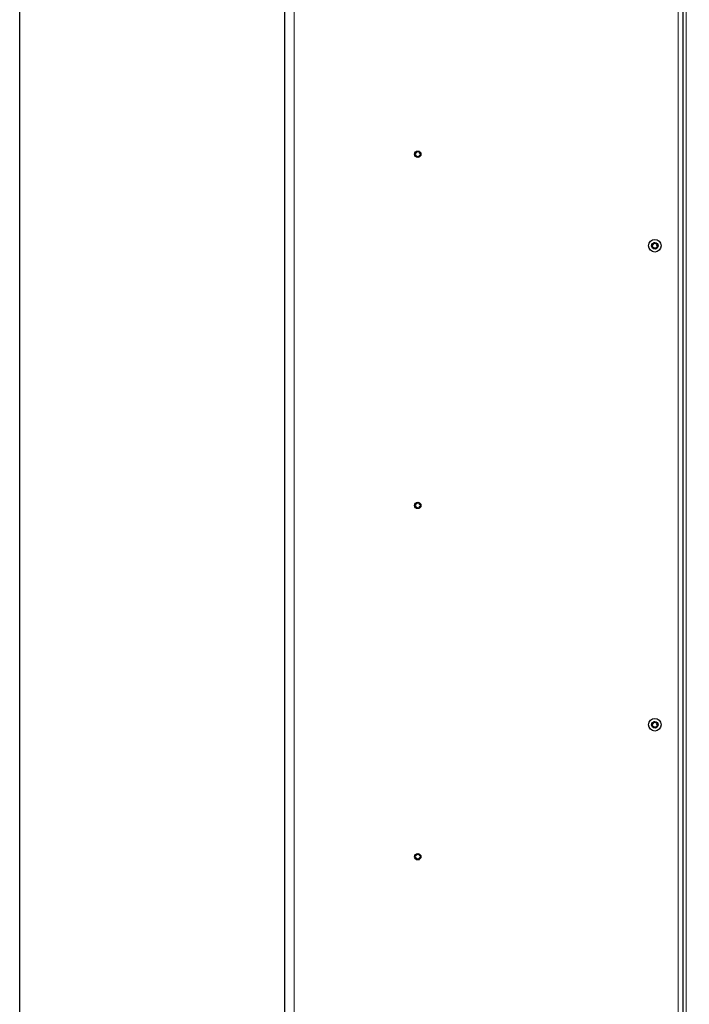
# Model space of a CAD drawing. Header units: millimetres. Extents: x 90 to 4365, y 90 to 3088.
# Tile 13 of 41: x 90 to 510, y 1895 to 2511. Entities that reach past the tile are written whole.
import ezdxf

# ---------------------------------------------------------------- set-up
doc = ezdxf.new("R2010")
doc.units = ezdxf.units.MM
doc.header["$LTSCALE"] = 15
doc.layers.add('Border (ISO)', color=7, linetype='Continuous', lineweight=25)
doc.layers.add('Visibile (ISO)', color=7, linetype='Continuous', lineweight=25)
doc.layers.add('Quota (ISO)', color=7, linetype='Continuous', lineweight=15, true_color=0x008000)
doc.layers.add('Visibile sottile (ISO)', color=9, linetype='Continuous', lineweight=18, true_color=0x808080)
doc.styles.add('Testo nota (ISO)', font='tahoma.ttf')
doc.dimstyles.new('Default (ISO)', dxfattribs={"dimscale": 15, "dimtxt": 2, "dimasz": 1.5, "dimexe": 2, "dimexo": 0.5, "dimgap": 0.5, "dimtad": 1, "dimtoh": 1, "dimrnd": 1e-08, "dimtxsty": 'Testo nota (ISO)', "dimblk": 'Filled-1', "dimcen": 0.09, "dimdle": 10, "dimclrd": 256, "dimclre": 256, "dimclrt": 256, "dimazin": 2, "dimtfac": 0.75, "dimtmove": 0, "dimatfit": 3, "dimfxl": 0, "dimtolj": 1, "dimtzin": 0, "dimlwd": -1, "dimlwe": -1, "dimarcsym": 0})

# ---------------------------------------------------------------- blocks, each defined once
blk = doc.blocks.new('Bordi Bordo di default')
at = {"layer": 'Border (ISO)', "flags": 128}
blk.add_lwpolyline([(6, 6), (6, 204), (291, 204), (291, 6), (6, 6)], dxfattribs=at)
blk = doc.blocks.new('Filled-1')
at = {"color": 0}
for p, q in [((0, 0), (-1, 0.333)), ((-1, 0.333), (-1, -0.333)), ((-1, 0), (0, 0)), ((-1, -0.333), (0, 0))]:
    blk.add_line(p, q, dxfattribs=at)
at = {"color": 0, "flags": 128}
blk.add_lwpolyline([(-1, -0.333), (0, 0), (-1, 0.333), (-1, -0.333)], dxfattribs=at)
at = {"color": 0}
blk.add_solid([(-1, -0.333), (0, 0), (-1, 0.333), (-1, -0.333)], dxfattribs=at)
blk = doc.blocks.new('*D23')
at = {"layer": 'Defpoints', "color": 0, "transparency": 16777216}
for p in [(817.46, 1962.75), (1016.96, 1962.75), (263.52, 1720.72)]:
    blk.add_point(p, dxfattribs=at)
at = {"layer": 'Quota (ISO)', "transparency": 16777216}
for p, q in [((824.96, 1962.75), (1046.96, 1962.75)), ((1016.96, 1940.25), (1016.96, 1867.33)), ((1016.96, 1743.22), (1016.96, 1773.53)), ((271.02, 1720.72), (1046.96, 1720.72))]:
    blk.add_line(p, q, dxfattribs=at)
at = {"layer": 'Quota (ISO)', "transparency": 16777216, "xscale": 22.5, "yscale": 22.5, "zscale": 22.5}
for p, rotation in [((1016.96, 1962.75), 90), ((1016.96, 1720.72), 270)]:
    blk.add_blockref('Filled-1', p, dxfattribs=dict(at, rotation=rotation))
at = {"layer": 'Quota (ISO)', "transparency": 16777216, "insert": (1016.96, 1781.03), "char_height": 30, "attachment_point": 4, "rotation": 90, "style": 'Testo nota (ISO)'}
blk.add_mtext('\\A1; 200', dxfattribs=at)
blk = doc.blocks.new('*D25')
at = {"layer": 'Defpoints', "color": 0, "transparency": 16777216}
for p in [(263.01, 2718.89), (1014.61, 2718.89), (817.46, 2176.75)]:
    blk.add_point(p, dxfattribs=at)
at = {"layer": 'Quota (ISO)', "transparency": 16777216}
for p, q in [((270.51, 2718.89), (1044.61, 2718.89)), ((1014.61, 2696.39), (1014.61, 2473.37)), ((1014.61, 2199.25), (1014.61, 2379.58)), ((824.96, 2176.75), (1044.61, 2176.75))]:
    blk.add_line(p, q, dxfattribs=at)
at = {"layer": 'Quota (ISO)', "transparency": 16777216, "xscale": 22.5, "yscale": 22.5, "zscale": 22.5}
for p, rotation in [((1014.61, 2718.89), 90), ((1014.61, 2176.75), 270)]:
    blk.add_blockref('Filled-1', p, dxfattribs=dict(at, rotation=rotation))
at = {"layer": 'Quota (ISO)', "transparency": 16777216, "insert": (1014.61, 2387.08), "char_height": 30, "attachment_point": 4, "rotation": 90, "style": 'Testo nota (ISO)'}
blk.add_mtext('\\A1; 500', dxfattribs=at)
blk = doc.blocks.new('*D28')
at = {"layer": 'Defpoints', "color": 0, "transparency": 16777216}
for p in [(653.46, 1972.75), (256.17, 1724.96), (653.46, 1576.79)]:
    blk.add_point(p, dxfattribs=at)
at = {"layer": 'Quota (ISO)', "transparency": 16777216}
for p, q in [((653.46, 1965.25), (653.46, 1546.79)), ((256.17, 1717.46), (256.17, 1546.79)), ((278.67, 1576.79), (407.83, 1576.79)), ((630.96, 1576.79), (501.8, 1576.79))]:
    blk.add_line(p, q, dxfattribs=at)
at = {"layer": 'Quota (ISO)', "transparency": 16777216, "xscale": 22.5, "yscale": 22.5, "zscale": 22.5, "rotation": 180}
blk.add_blockref('Filled-1', (256.17, 1576.79), dxfattribs=at)
at = {"layer": 'Quota (ISO)', "transparency": 16777216, "xscale": 22.5, "yscale": 22.5, "zscale": 22.5}
blk.add_blockref('Filled-1', (653.46, 1576.79), dxfattribs=at)
at = {"layer": 'Quota (ISO)', "transparency": 16777216, "insert": (415.33, 1576.79), "char_height": 30, "attachment_point": 4, "style": 'Testo nota (ISO)'}
blk.add_mtext('\\A1; 398', dxfattribs=at)

msp = doc.modelspace()

# ---------------------------------------------------------------- linework, layer by layer
at = {"layer": 'Visibile (ISO)'}
for p, q in [((256.17, 1724.96), (256.17, 2714.536)), ((505.706, 2647.673), (505.706, 1791.823)), ((505.706, 2647.673), (505.706, 1791.823))]:
    msp.add_line(p, q, dxfattribs=at)
for centre, radius in [((339.545, 2427.086), 2), ((488.17, 2369.748), 3.95), ((488.17, 2369.748), 2), ((339.545, 2207.086), 2), ((488.17, 2069.748), 3.95), ((488.17, 2069.748), 2), ((339.545, 1987.086), 2)]:
    msp.add_circle(centre, radius, dxfattribs=at)
for centre, radius, start, end in [((337.873, 2427.086), 0.279, 108.189685, 251.810315), ((337.482, 2428.277), 0.975, 288.189685, 11.810315), ((337.482, 2425.895), 0.975, 348.189685, 71.810315), ((338.709, 2428.534), 0.279, 48.189685, 191.810315), ((338.709, 2425.639), 0.279, 168.189685, 311.810315), ((339.545, 2429.468), 0.975, 228.189685, 311.810315), ((339.545, 2424.704), 0.975, 48.189685, 131.810315), ((340.381, 2428.534), 0.279, 348.189685, 131.810315), ((340.381, 2425.639), 0.279, 228.189685, 11.810315), ((341.608, 2428.277), 0.975, 168.189793, 251.810207), ((341.608, 2425.895), 0.975, 108.189685, 191.810315), ((341.216, 2427.086), 0.279, 288.189793, 71.810207), ((486.601, 2370.323), 0.279, 88.048448, 231.668862), ((485.823, 2369.34), 0.975, 328.048448, 51.668862), ((486.887, 2368.677), 0.279, 148.04834, 291.66897), ((486.643, 2371.576), 0.975, 268.04834, 351.66897), ((487.35, 2367.512), 0.975, 28.04834, 111.66897), ((487.884, 2371.395), 0.279, 28.04834, 171.66897), ((488.99, 2371.984), 0.975, 208.04834, 291.66897), ((488.456, 2368.101), 0.279, 208.04834, 351.66897), ((489.696, 2367.92), 0.975, 88.04834, 171.66897), ((489.453, 2370.819), 0.279, 328.04834, 111.66897), ((490.517, 2370.156), 0.975, 148.04834, 231.66897), ((489.739, 2369.172), 0.279, 268.04834, 51.66897), ((337.482, 2208.277), 0.975, 288.189685, 11.810315), ((338.709, 2208.534), 0.279, 48.189685, 191.810315), ((339.545, 2209.468), 0.975, 228.189685, 311.810315), ((340.381, 2208.534), 0.279, 348.189685, 131.810315), ((341.608, 2208.277), 0.975, 168.189793, 251.810207), ((337.873, 2207.086), 0.279, 108.189685, 251.810315), ((337.482, 2205.895), 0.975, 348.189685, 71.810315), ((338.709, 2205.639), 0.279, 168.189685, 311.810315), ((339.545, 2204.704), 0.975, 48.189685, 131.810315), ((340.381, 2205.639), 0.279, 228.189685, 11.810315), ((341.608, 2205.895), 0.975, 108.189685, 191.810315), ((341.216, 2207.086), 0.279, 288.189793, 71.810207), ((486.601, 2070.323), 0.279, 88.048448, 231.668862), ((485.823, 2069.34), 0.975, 328.048448, 51.668862), ((486.887, 2068.677), 0.279, 148.04834, 291.66897), ((486.643, 2071.576), 0.975, 268.04834, 351.66897), ((487.35, 2067.512), 0.975, 28.04834, 111.66897), ((487.884, 2071.395), 0.279, 28.04834, 171.66897), ((488.99, 2071.984), 0.975, 208.04834, 291.66897), ((488.456, 2068.101), 0.279, 208.04834, 351.66897), ((489.696, 2067.92), 0.975, 88.04834, 171.66897), ((489.453, 2070.819), 0.279, 328.04834, 111.66897), ((490.517, 2070.156), 0.975, 148.04834, 231.66897), ((489.739, 2069.172), 0.279, 268.04834, 51.66897), ((337.873, 1987.086), 0.279, 108.189685, 251.810315), ((337.482, 1988.277), 0.975, 288.189685, 11.810315), ((337.482, 1985.895), 0.975, 348.189685, 71.810315), ((338.709, 1988.534), 0.279, 48.189685, 191.810315), ((338.709, 1985.639), 0.279, 168.189685, 311.810315), ((339.545, 1989.468), 0.975, 228.189685, 311.810315), ((339.545, 1984.704), 0.975, 48.189685, 131.810315), ((340.381, 1988.534), 0.279, 348.189685, 131.810315), ((340.381, 1985.639), 0.279, 228.189685, 11.810315), ((341.608, 1988.277), 0.975, 168.189793, 251.810207), ((341.608, 1985.895), 0.975, 108.189685, 191.810315), ((341.216, 1987.086), 0.279, 288.189793, 71.810207)]:
    msp.add_arc(centre, radius, start, end, dxfattribs=at)
for points, knots in [([(337.795, 2427.325), (337.763, 2427.315), (337.733, 2427.298), (337.683, 2427.255), (337.66, 2427.226), (337.629, 2427.159), (337.621, 2427.122), (337.621, 2427.051), (337.629, 2427.013), (337.66, 2426.947), (337.683, 2426.918), (337.733, 2426.874), (337.763, 2426.858), (337.795, 2426.847)], [0.085145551, 0.085145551, 0.085145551, 0.085145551, 0.095628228, 0.095628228, 0.106325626, 0.106325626, 0.117023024, 0.117023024, 0.127720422, 0.127720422, 0.13841782, 0.13841782, 0.148900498, 0.148900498, 0.148900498, 0.148900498]), ([(338.463, 2428.482), (338.477, 2428.418), (338.485, 2428.352), (338.487, 2428.207), (338.478, 2428.117), (338.433, 2427.938), (338.397, 2427.851), (338.309, 2427.698), (338.251, 2427.623), (338.119, 2427.495), (338.045, 2427.441), (337.918, 2427.371), (337.858, 2427.345), (337.795, 2427.325)], [0.45465579, 0.45465579, 0.45465579, 0.45465579, 0.4751446, 0.4751446, 0.5015906, 0.5015906, 0.52803661, 0.52803661, 0.55448261, 0.55448261, 0.58092861, 0.58092861, 0.60141742, 0.60141742, 0.60141742, 0.60141742]), ([(337.795, 2426.847), (337.858, 2426.827), (337.918, 2426.801), (338.045, 2426.731), (338.119, 2426.678), (338.251, 2426.55), (338.309, 2426.475), (338.397, 2426.322), (338.433, 2426.234), (338.478, 2426.056), (338.487, 2425.965), (338.485, 2425.82), (338.477, 2425.755), (338.463, 2425.69)], [0.45465579, 0.45465579, 0.45465579, 0.45465579, 0.4751446, 0.4751446, 0.5015906, 0.5015906, 0.52803661, 0.52803661, 0.55448261, 0.55448261, 0.58092861, 0.58092861, 0.60141742, 0.60141742, 0.60141742, 0.60141742]), ([(338.877, 2428.721), (338.852, 2428.743), (338.822, 2428.761), (338.76, 2428.783), (338.723, 2428.788), (338.65, 2428.782), (338.614, 2428.77), (338.552, 2428.735), (338.524, 2428.709), (338.482, 2428.649), (338.468, 2428.615), (338.456, 2428.549), (338.456, 2428.515), (338.463, 2428.482)], [0.085145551, 0.085145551, 0.085145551, 0.085145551, 0.095628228, 0.095628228, 0.106325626, 0.106325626, 0.117023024, 0.117023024, 0.127720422, 0.127720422, 0.13841782, 0.13841782, 0.148900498, 0.148900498, 0.148900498, 0.148900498]), ([(338.463, 2425.69), (338.456, 2425.657), (338.456, 2425.623), (338.468, 2425.558), (338.482, 2425.523), (338.524, 2425.463), (338.552, 2425.438), (338.614, 2425.402), (338.65, 2425.39), (338.723, 2425.384), (338.76, 2425.389), (338.822, 2425.411), (338.852, 2425.429), (338.877, 2425.451)], [0.085145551, 0.085145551, 0.085145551, 0.085145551, 0.095628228, 0.095628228, 0.106325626, 0.106325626, 0.117023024, 0.117023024, 0.127720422, 0.127720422, 0.13841782, 0.13841782, 0.148900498, 0.148900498, 0.148900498, 0.148900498]), ([(340.213, 2428.721), (340.164, 2428.677), (340.111, 2428.637), (339.987, 2428.563), (339.904, 2428.525), (339.727, 2428.475), (339.633, 2428.462), (339.457, 2428.462), (339.363, 2428.475), (339.186, 2428.525), (339.103, 2428.563), (338.978, 2428.637), (338.925, 2428.677), (338.877, 2428.721)], [0.45465579, 0.45465579, 0.45465579, 0.45465579, 0.4751446, 0.4751446, 0.5015906, 0.5015906, 0.52803661, 0.52803661, 0.55448261, 0.55448261, 0.58092861, 0.58092861, 0.60141742, 0.60141742, 0.60141742, 0.60141742]), ([(338.877, 2425.451), (338.925, 2425.496), (338.978, 2425.535), (339.103, 2425.61), (339.186, 2425.647), (339.363, 2425.698), (339.457, 2425.71), (339.633, 2425.71), (339.727, 2425.698), (339.904, 2425.647), (339.987, 2425.61), (340.111, 2425.535), (340.164, 2425.496), (340.213, 2425.451)], [0.45465579, 0.45465579, 0.45465579, 0.45465579, 0.4751446, 0.4751446, 0.5015906, 0.5015906, 0.52803661, 0.52803661, 0.55448261, 0.55448261, 0.58092861, 0.58092861, 0.60141742, 0.60141742, 0.60141742, 0.60141742]), ([(340.627, 2428.482), (340.634, 2428.515), (340.634, 2428.549), (340.622, 2428.615), (340.608, 2428.649), (340.566, 2428.709), (340.538, 2428.735), (340.476, 2428.77), (340.44, 2428.782), (340.367, 2428.788), (340.33, 2428.783), (340.267, 2428.761), (340.238, 2428.743), (340.213, 2428.721)], [0.085145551, 0.085145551, 0.085145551, 0.085145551, 0.095628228, 0.095628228, 0.106325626, 0.106325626, 0.117023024, 0.117023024, 0.127720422, 0.127720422, 0.13841782, 0.13841782, 0.148900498, 0.148900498, 0.148900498, 0.148900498]), ([(340.213, 2425.451), (340.238, 2425.429), (340.267, 2425.411), (340.33, 2425.389), (340.367, 2425.384), (340.44, 2425.39), (340.476, 2425.402), (340.538, 2425.438), (340.566, 2425.463), (340.608, 2425.523), (340.622, 2425.558), (340.634, 2425.623), (340.634, 2425.657), (340.627, 2425.69)], [0.085145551, 0.085145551, 0.085145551, 0.085145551, 0.095628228, 0.095628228, 0.106325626, 0.106325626, 0.117023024, 0.117023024, 0.127720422, 0.127720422, 0.13841782, 0.13841782, 0.148900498, 0.148900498, 0.148900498, 0.148900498]), ([(341.295, 2427.325), (341.232, 2427.345), (341.172, 2427.371), (341.045, 2427.441), (340.971, 2427.495), (340.838, 2427.623), (340.781, 2427.698), (340.692, 2427.851), (340.656, 2427.938), (340.611, 2428.117), (340.602, 2428.207), (340.605, 2428.352), (340.613, 2428.418), (340.627, 2428.482)], [0.45465696, 0.45465696, 0.45465696, 0.45465696, 0.47514564, 0.47514564, 0.50159168, 0.50159168, 0.52803773, 0.52803773, 0.55448378, 0.55448378, 0.58092983, 0.58092983, 0.6014185, 0.6014185, 0.6014185, 0.6014185]), ([(340.627, 2425.69), (340.613, 2425.755), (340.605, 2425.82), (340.602, 2425.965), (340.611, 2426.056), (340.656, 2426.234), (340.692, 2426.322), (340.781, 2426.475), (340.838, 2426.55), (340.971, 2426.678), (341.045, 2426.731), (341.172, 2426.801), (341.232, 2426.827), (341.295, 2426.847)], [0.45465579, 0.45465579, 0.45465579, 0.45465579, 0.4751446, 0.4751446, 0.5015906, 0.5015906, 0.52803661, 0.52803661, 0.55448261, 0.55448261, 0.58092861, 0.58092861, 0.60141741, 0.60141741, 0.60141741, 0.60141741]), ([(341.295, 2426.847), (341.327, 2426.858), (341.357, 2426.874), (341.407, 2426.918), (341.43, 2426.947), (341.461, 2427.013), (341.469, 2427.051), (341.469, 2427.122), (341.461, 2427.159), (341.43, 2427.226), (341.407, 2427.255), (341.357, 2427.298), (341.327, 2427.315), (341.295, 2427.325)], [0.085145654, 0.085145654, 0.085145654, 0.085145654, 0.095628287, 0.095628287, 0.106325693, 0.106325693, 0.117023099, 0.117023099, 0.127720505, 0.127720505, 0.138417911, 0.138417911, 0.148900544, 0.148900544, 0.148900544, 0.148900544]), ([(486.609, 2370.575), (486.576, 2370.576), (486.542, 2370.571), (486.48, 2370.547), (486.448, 2370.528), (486.396, 2370.476), (486.376, 2370.444), (486.351, 2370.377), (486.346, 2370.339), (486.352, 2370.266), (486.364, 2370.231), (486.396, 2370.173), (486.418, 2370.147), (486.445, 2370.126)], [0.085145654, 0.085145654, 0.085145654, 0.085145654, 0.095628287, 0.095628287, 0.106325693, 0.106325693, 0.117023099, 0.117023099, 0.127720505, 0.127720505, 0.138417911, 0.138417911, 0.148900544, 0.148900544, 0.148900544, 0.148900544]), ([(486.445, 2370.126), (486.497, 2370.086), (486.544, 2370.04), (486.639, 2369.931), (486.691, 2369.856), (486.771, 2369.69), (486.799, 2369.599), (486.829, 2369.426), (486.833, 2369.331), (486.814, 2369.148), (486.791, 2369.059), (486.738, 2368.924), (486.709, 2368.865), (486.674, 2368.81)], [0.45465696, 0.45465696, 0.45465696, 0.45465696, 0.47514564, 0.47514564, 0.50159168, 0.50159168, 0.52803773, 0.52803773, 0.55448378, 0.55448378, 0.58092983, 0.58092983, 0.6014185, 0.6014185, 0.6014185, 0.6014185]), ([(487.635, 2371.431), (487.626, 2371.366), (487.61, 2371.302), (487.563, 2371.165), (487.523, 2371.083), (487.42, 2370.931), (487.356, 2370.861), (487.22, 2370.748), (487.14, 2370.697), (486.972, 2370.622), (486.884, 2370.598), (486.741, 2370.576), (486.675, 2370.572), (486.609, 2370.575)], [0.45465579, 0.45465579, 0.45465579, 0.45465579, 0.4751446, 0.4751446, 0.5015906, 0.5015906, 0.52803661, 0.52803661, 0.55448261, 0.55448261, 0.58092861, 0.58092861, 0.60141741, 0.60141741, 0.60141741, 0.60141741]), ([(486.674, 2368.81), (486.656, 2368.782), (486.643, 2368.749), (486.632, 2368.684), (486.633, 2368.647), (486.652, 2368.576), (486.67, 2368.542), (486.716, 2368.487), (486.746, 2368.464), (486.812, 2368.433), (486.848, 2368.425), (486.915, 2368.424), (486.949, 2368.431), (486.98, 2368.443)], [0.085145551, 0.085145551, 0.085145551, 0.085145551, 0.095628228, 0.095628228, 0.106325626, 0.106325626, 0.117023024, 0.117023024, 0.127720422, 0.127720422, 0.13841782, 0.13841782, 0.148900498, 0.148900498, 0.148900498, 0.148900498]), ([(486.98, 2368.443), (487.041, 2368.468), (487.104, 2368.487), (487.246, 2368.514), (487.337, 2368.521), (487.521, 2368.507), (487.613, 2368.486), (487.779, 2368.426), (487.863, 2368.382), (488.012, 2368.273), (488.077, 2368.21), (488.167, 2368.096), (488.204, 2368.041), (488.234, 2367.983)], [0.45465579, 0.45465579, 0.45465579, 0.45465579, 0.4751446, 0.4751446, 0.5015906, 0.5015906, 0.52803661, 0.52803661, 0.55448261, 0.55448261, 0.58092861, 0.58092861, 0.60141742, 0.60141742, 0.60141742, 0.60141742]), ([(488.105, 2371.513), (488.09, 2371.542), (488.068, 2371.569), (488.017, 2371.611), (487.984, 2371.629), (487.914, 2371.648), (487.875, 2371.65), (487.805, 2371.638), (487.77, 2371.623), (487.71, 2371.581), (487.685, 2371.554), (487.651, 2371.497), (487.64, 2371.464), (487.635, 2371.431)], [0.085145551, 0.085145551, 0.085145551, 0.085145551, 0.095628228, 0.095628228, 0.106325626, 0.106325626, 0.117023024, 0.117023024, 0.127720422, 0.127720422, 0.13841782, 0.13841782, 0.148900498, 0.148900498, 0.148900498, 0.148900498]), ([(489.36, 2371.053), (489.299, 2371.028), (489.236, 2371.009), (489.093, 2370.982), (489.003, 2370.975), (488.819, 2370.989), (488.726, 2371.009), (488.561, 2371.07), (488.477, 2371.114), (488.328, 2371.223), (488.263, 2371.286), (488.172, 2371.399), (488.136, 2371.454), (488.105, 2371.513)], [0.45465579, 0.45465579, 0.45465579, 0.45465579, 0.4751446, 0.4751446, 0.5015906, 0.5015906, 0.52803661, 0.52803661, 0.55448261, 0.55448261, 0.58092861, 0.58092861, 0.60141742, 0.60141742, 0.60141742, 0.60141742]), ([(488.234, 2367.983), (488.25, 2367.953), (488.271, 2367.927), (488.323, 2367.884), (488.355, 2367.867), (488.426, 2367.848), (488.464, 2367.846), (488.534, 2367.858), (488.57, 2367.873), (488.63, 2367.915), (488.655, 2367.942), (488.689, 2367.999), (488.7, 2368.032), (488.705, 2368.065)], [0.085145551, 0.085145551, 0.085145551, 0.085145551, 0.095628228, 0.095628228, 0.106325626, 0.106325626, 0.117023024, 0.117023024, 0.127720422, 0.127720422, 0.13841782, 0.13841782, 0.148900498, 0.148900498, 0.148900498, 0.148900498]), ([(488.705, 2368.065), (488.714, 2368.13), (488.729, 2368.194), (488.777, 2368.331), (488.816, 2368.413), (488.92, 2368.565), (488.984, 2368.635), (489.119, 2368.748), (489.2, 2368.799), (489.368, 2368.874), (489.456, 2368.898), (489.599, 2368.92), (489.665, 2368.924), (489.73, 2368.921)], [0.45465579, 0.45465579, 0.45465579, 0.45465579, 0.4751446, 0.4751446, 0.5015906, 0.5015906, 0.52803661, 0.52803661, 0.55448261, 0.55448261, 0.58092861, 0.58092861, 0.60141742, 0.60141742, 0.60141742, 0.60141742]), ([(489.666, 2370.686), (489.684, 2370.714), (489.696, 2370.747), (489.707, 2370.812), (489.706, 2370.849), (489.687, 2370.92), (489.67, 2370.954), (489.624, 2371.009), (489.594, 2371.032), (489.528, 2371.063), (489.491, 2371.071), (489.425, 2371.072), (489.391, 2371.065), (489.36, 2371.053)], [0.085145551, 0.085145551, 0.085145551, 0.085145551, 0.095628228, 0.095628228, 0.106325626, 0.106325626, 0.117023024, 0.117023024, 0.127720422, 0.127720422, 0.13841782, 0.13841782, 0.148900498, 0.148900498, 0.148900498, 0.148900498]), ([(489.895, 2369.37), (489.843, 2369.41), (489.795, 2369.456), (489.7, 2369.565), (489.649, 2369.64), (489.569, 2369.806), (489.541, 2369.897), (489.51, 2370.07), (489.507, 2370.165), (489.526, 2370.348), (489.549, 2370.436), (489.601, 2370.572), (489.631, 2370.631), (489.666, 2370.686)], [0.45465579, 0.45465579, 0.45465579, 0.45465579, 0.4751446, 0.4751446, 0.5015906, 0.5015906, 0.52803661, 0.52803661, 0.55448261, 0.55448261, 0.58092861, 0.58092861, 0.60141742, 0.60141742, 0.60141742, 0.60141742]), ([(489.73, 2368.921), (489.764, 2368.92), (489.798, 2368.925), (489.86, 2368.949), (489.892, 2368.968), (489.944, 2369.02), (489.964, 2369.052), (489.989, 2369.119), (489.994, 2369.157), (489.988, 2369.23), (489.976, 2369.265), (489.944, 2369.323), (489.921, 2369.349), (489.895, 2369.37)], [0.085145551, 0.085145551, 0.085145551, 0.085145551, 0.095628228, 0.095628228, 0.106325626, 0.106325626, 0.117023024, 0.117023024, 0.127720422, 0.127720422, 0.13841782, 0.13841782, 0.148900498, 0.148900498, 0.148900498, 0.148900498]), ([(338.463, 2208.482), (338.477, 2208.418), (338.485, 2208.352), (338.487, 2208.207), (338.478, 2208.117), (338.433, 2207.938), (338.397, 2207.851), (338.309, 2207.698), (338.251, 2207.623), (338.119, 2207.495), (338.045, 2207.441), (337.918, 2207.371), (337.858, 2207.345), (337.795, 2207.325)], [0.45465579, 0.45465579, 0.45465579, 0.45465579, 0.4751446, 0.4751446, 0.5015906, 0.5015906, 0.52803661, 0.52803661, 0.55448261, 0.55448261, 0.58092861, 0.58092861, 0.60141742, 0.60141742, 0.60141742, 0.60141742]), ([(338.877, 2208.721), (338.852, 2208.743), (338.822, 2208.761), (338.76, 2208.783), (338.723, 2208.788), (338.65, 2208.782), (338.614, 2208.77), (338.552, 2208.735), (338.524, 2208.709), (338.482, 2208.649), (338.468, 2208.615), (338.456, 2208.549), (338.456, 2208.515), (338.463, 2208.482)], [0.085145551, 0.085145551, 0.085145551, 0.085145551, 0.095628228, 0.095628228, 0.106325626, 0.106325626, 0.117023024, 0.117023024, 0.127720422, 0.127720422, 0.13841782, 0.13841782, 0.148900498, 0.148900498, 0.148900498, 0.148900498]), ([(340.213, 2208.721), (340.164, 2208.677), (340.111, 2208.637), (339.987, 2208.563), (339.904, 2208.525), (339.727, 2208.475), (339.633, 2208.462), (339.457, 2208.462), (339.363, 2208.475), (339.186, 2208.525), (339.103, 2208.563), (338.978, 2208.637), (338.925, 2208.677), (338.877, 2208.721)], [0.45465579, 0.45465579, 0.45465579, 0.45465579, 0.4751446, 0.4751446, 0.5015906, 0.5015906, 0.52803661, 0.52803661, 0.55448261, 0.55448261, 0.58092861, 0.58092861, 0.60141742, 0.60141742, 0.60141742, 0.60141742]), ([(340.627, 2208.482), (340.634, 2208.515), (340.634, 2208.549), (340.622, 2208.615), (340.608, 2208.649), (340.566, 2208.709), (340.538, 2208.735), (340.476, 2208.77), (340.44, 2208.782), (340.367, 2208.788), (340.33, 2208.783), (340.267, 2208.761), (340.238, 2208.743), (340.213, 2208.721)], [0.085145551, 0.085145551, 0.085145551, 0.085145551, 0.095628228, 0.095628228, 0.106325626, 0.106325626, 0.117023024, 0.117023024, 0.127720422, 0.127720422, 0.13841782, 0.13841782, 0.148900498, 0.148900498, 0.148900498, 0.148900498]), ([(341.295, 2207.325), (341.232, 2207.345), (341.172, 2207.371), (341.045, 2207.441), (340.971, 2207.495), (340.838, 2207.623), (340.781, 2207.698), (340.692, 2207.851), (340.656, 2207.938), (340.611, 2208.117), (340.602, 2208.207), (340.605, 2208.352), (340.613, 2208.418), (340.627, 2208.482)], [0.45465696, 0.45465696, 0.45465696, 0.45465696, 0.47514564, 0.47514564, 0.50159168, 0.50159168, 0.52803773, 0.52803773, 0.55448378, 0.55448378, 0.58092983, 0.58092983, 0.6014185, 0.6014185, 0.6014185, 0.6014185]), ([(337.795, 2207.325), (337.763, 2207.315), (337.733, 2207.298), (337.683, 2207.255), (337.66, 2207.226), (337.629, 2207.159), (337.621, 2207.122), (337.621, 2207.051), (337.629, 2207.013), (337.66, 2206.947), (337.683, 2206.918), (337.733, 2206.874), (337.763, 2206.858), (337.795, 2206.847)], [0.085145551, 0.085145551, 0.085145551, 0.085145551, 0.095628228, 0.095628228, 0.106325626, 0.106325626, 0.117023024, 0.117023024, 0.127720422, 0.127720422, 0.13841782, 0.13841782, 0.148900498, 0.148900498, 0.148900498, 0.148900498]), ([(337.795, 2206.847), (337.858, 2206.827), (337.918, 2206.801), (338.045, 2206.731), (338.119, 2206.678), (338.251, 2206.55), (338.309, 2206.475), (338.397, 2206.322), (338.433, 2206.234), (338.478, 2206.056), (338.487, 2205.965), (338.485, 2205.82), (338.477, 2205.755), (338.463, 2205.69)], [0.45465579, 0.45465579, 0.45465579, 0.45465579, 0.4751446, 0.4751446, 0.5015906, 0.5015906, 0.52803661, 0.52803661, 0.55448261, 0.55448261, 0.58092861, 0.58092861, 0.60141742, 0.60141742, 0.60141742, 0.60141742]), ([(338.463, 2205.69), (338.456, 2205.657), (338.456, 2205.623), (338.468, 2205.558), (338.482, 2205.523), (338.524, 2205.463), (338.552, 2205.438), (338.614, 2205.402), (338.65, 2205.39), (338.723, 2205.384), (338.76, 2205.389), (338.822, 2205.411), (338.852, 2205.429), (338.877, 2205.451)], [0.085145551, 0.085145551, 0.085145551, 0.085145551, 0.095628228, 0.095628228, 0.106325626, 0.106325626, 0.117023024, 0.117023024, 0.127720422, 0.127720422, 0.13841782, 0.13841782, 0.148900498, 0.148900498, 0.148900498, 0.148900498]), ([(338.877, 2205.451), (338.925, 2205.496), (338.978, 2205.535), (339.103, 2205.61), (339.186, 2205.647), (339.363, 2205.698), (339.457, 2205.71), (339.633, 2205.71), (339.727, 2205.698), (339.904, 2205.647), (339.987, 2205.61), (340.111, 2205.535), (340.164, 2205.496), (340.213, 2205.451)], [0.45465579, 0.45465579, 0.45465579, 0.45465579, 0.4751446, 0.4751446, 0.5015906, 0.5015906, 0.52803661, 0.52803661, 0.55448261, 0.55448261, 0.58092861, 0.58092861, 0.60141742, 0.60141742, 0.60141742, 0.60141742]), ([(340.213, 2205.451), (340.238, 2205.429), (340.267, 2205.411), (340.33, 2205.389), (340.367, 2205.384), (340.44, 2205.39), (340.476, 2205.402), (340.538, 2205.438), (340.566, 2205.463), (340.608, 2205.523), (340.622, 2205.558), (340.634, 2205.623), (340.634, 2205.657), (340.627, 2205.69)], [0.085145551, 0.085145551, 0.085145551, 0.085145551, 0.095628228, 0.095628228, 0.106325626, 0.106325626, 0.117023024, 0.117023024, 0.127720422, 0.127720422, 0.13841782, 0.13841782, 0.148900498, 0.148900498, 0.148900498, 0.148900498]), ([(340.627, 2205.69), (340.613, 2205.755), (340.605, 2205.82), (340.602, 2205.965), (340.611, 2206.056), (340.656, 2206.234), (340.692, 2206.322), (340.781, 2206.475), (340.838, 2206.55), (340.971, 2206.678), (341.045, 2206.731), (341.172, 2206.801), (341.232, 2206.827), (341.295, 2206.847)], [0.45465579, 0.45465579, 0.45465579, 0.45465579, 0.4751446, 0.4751446, 0.5015906, 0.5015906, 0.52803661, 0.52803661, 0.55448261, 0.55448261, 0.58092861, 0.58092861, 0.60141741, 0.60141741, 0.60141741, 0.60141741]), ([(341.295, 2206.847), (341.327, 2206.858), (341.357, 2206.874), (341.407, 2206.918), (341.43, 2206.947), (341.461, 2207.013), (341.469, 2207.051), (341.469, 2207.122), (341.461, 2207.159), (341.43, 2207.226), (341.407, 2207.255), (341.357, 2207.298), (341.327, 2207.315), (341.295, 2207.325)], [0.085145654, 0.085145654, 0.085145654, 0.085145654, 0.095628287, 0.095628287, 0.106325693, 0.106325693, 0.117023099, 0.117023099, 0.127720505, 0.127720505, 0.138417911, 0.138417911, 0.148900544, 0.148900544, 0.148900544, 0.148900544]), ([(486.609, 2070.575), (486.576, 2070.576), (486.542, 2070.571), (486.48, 2070.547), (486.448, 2070.528), (486.396, 2070.476), (486.376, 2070.444), (486.351, 2070.377), (486.346, 2070.339), (486.352, 2070.266), (486.364, 2070.231), (486.396, 2070.173), (486.418, 2070.147), (486.445, 2070.126)], [0.085145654, 0.085145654, 0.085145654, 0.085145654, 0.095628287, 0.095628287, 0.106325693, 0.106325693, 0.117023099, 0.117023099, 0.127720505, 0.127720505, 0.138417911, 0.138417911, 0.148900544, 0.148900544, 0.148900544, 0.148900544]), ([(486.445, 2070.126), (486.497, 2070.086), (486.544, 2070.04), (486.639, 2069.931), (486.691, 2069.856), (486.771, 2069.69), (486.799, 2069.599), (486.829, 2069.426), (486.833, 2069.331), (486.814, 2069.148), (486.791, 2069.059), (486.738, 2068.924), (486.709, 2068.865), (486.674, 2068.81)], [0.45465696, 0.45465696, 0.45465696, 0.45465696, 0.47514564, 0.47514564, 0.50159168, 0.50159168, 0.52803773, 0.52803773, 0.55448378, 0.55448378, 0.58092983, 0.58092983, 0.6014185, 0.6014185, 0.6014185, 0.6014185]), ([(487.635, 2071.431), (487.626, 2071.366), (487.61, 2071.302), (487.563, 2071.165), (487.523, 2071.083), (487.42, 2070.931), (487.356, 2070.861), (487.22, 2070.748), (487.14, 2070.697), (486.972, 2070.622), (486.884, 2070.598), (486.741, 2070.576), (486.675, 2070.572), (486.609, 2070.575)], [0.45465579, 0.45465579, 0.45465579, 0.45465579, 0.4751446, 0.4751446, 0.5015906, 0.5015906, 0.52803661, 0.52803661, 0.55448261, 0.55448261, 0.58092861, 0.58092861, 0.60141741, 0.60141741, 0.60141741, 0.60141741]), ([(486.674, 2068.81), (486.656, 2068.782), (486.643, 2068.749), (486.632, 2068.684), (486.633, 2068.647), (486.652, 2068.576), (486.67, 2068.542), (486.716, 2068.487), (486.746, 2068.464), (486.812, 2068.433), (486.848, 2068.425), (486.915, 2068.424), (486.949, 2068.431), (486.98, 2068.443)], [0.085145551, 0.085145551, 0.085145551, 0.085145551, 0.095628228, 0.095628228, 0.106325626, 0.106325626, 0.117023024, 0.117023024, 0.127720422, 0.127720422, 0.13841782, 0.13841782, 0.148900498, 0.148900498, 0.148900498, 0.148900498]), ([(486.98, 2068.443), (487.041, 2068.468), (487.104, 2068.487), (487.246, 2068.514), (487.337, 2068.521), (487.521, 2068.507), (487.613, 2068.486), (487.779, 2068.426), (487.863, 2068.382), (488.012, 2068.273), (488.077, 2068.21), (488.167, 2068.096), (488.204, 2068.041), (488.234, 2067.983)], [0.45465579, 0.45465579, 0.45465579, 0.45465579, 0.4751446, 0.4751446, 0.5015906, 0.5015906, 0.52803661, 0.52803661, 0.55448261, 0.55448261, 0.58092861, 0.58092861, 0.60141742, 0.60141742, 0.60141742, 0.60141742]), ([(488.105, 2071.513), (488.09, 2071.542), (488.068, 2071.569), (488.017, 2071.611), (487.984, 2071.629), (487.914, 2071.648), (487.875, 2071.65), (487.805, 2071.638), (487.77, 2071.623), (487.71, 2071.581), (487.685, 2071.554), (487.651, 2071.497), (487.64, 2071.464), (487.635, 2071.431)], [0.085145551, 0.085145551, 0.085145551, 0.085145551, 0.095628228, 0.095628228, 0.106325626, 0.106325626, 0.117023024, 0.117023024, 0.127720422, 0.127720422, 0.13841782, 0.13841782, 0.148900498, 0.148900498, 0.148900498, 0.148900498]), ([(489.36, 2071.053), (489.299, 2071.028), (489.236, 2071.009), (489.093, 2070.982), (489.003, 2070.975), (488.819, 2070.989), (488.726, 2071.009), (488.561, 2071.07), (488.477, 2071.114), (488.328, 2071.223), (488.263, 2071.286), (488.172, 2071.399), (488.136, 2071.454), (488.105, 2071.513)], [0.45465579, 0.45465579, 0.45465579, 0.45465579, 0.4751446, 0.4751446, 0.5015906, 0.5015906, 0.52803661, 0.52803661, 0.55448261, 0.55448261, 0.58092861, 0.58092861, 0.60141742, 0.60141742, 0.60141742, 0.60141742]), ([(488.234, 2067.983), (488.25, 2067.953), (488.271, 2067.927), (488.323, 2067.884), (488.355, 2067.867), (488.426, 2067.848), (488.464, 2067.846), (488.534, 2067.858), (488.57, 2067.873), (488.63, 2067.915), (488.655, 2067.942), (488.689, 2067.999), (488.7, 2068.032), (488.705, 2068.065)], [0.085145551, 0.085145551, 0.085145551, 0.085145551, 0.095628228, 0.095628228, 0.106325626, 0.106325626, 0.117023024, 0.117023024, 0.127720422, 0.127720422, 0.13841782, 0.13841782, 0.148900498, 0.148900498, 0.148900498, 0.148900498]), ([(488.705, 2068.065), (488.714, 2068.13), (488.729, 2068.194), (488.777, 2068.331), (488.816, 2068.413), (488.92, 2068.565), (488.984, 2068.635), (489.119, 2068.748), (489.2, 2068.799), (489.368, 2068.874), (489.456, 2068.898), (489.599, 2068.92), (489.665, 2068.924), (489.73, 2068.921)], [0.45465579, 0.45465579, 0.45465579, 0.45465579, 0.4751446, 0.4751446, 0.5015906, 0.5015906, 0.52803661, 0.52803661, 0.55448261, 0.55448261, 0.58092861, 0.58092861, 0.60141742, 0.60141742, 0.60141742, 0.60141742]), ([(489.666, 2070.686), (489.684, 2070.714), (489.696, 2070.747), (489.707, 2070.812), (489.706, 2070.849), (489.687, 2070.92), (489.67, 2070.954), (489.624, 2071.009), (489.594, 2071.032), (489.528, 2071.063), (489.491, 2071.071), (489.425, 2071.072), (489.391, 2071.065), (489.36, 2071.053)], [0.085145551, 0.085145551, 0.085145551, 0.085145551, 0.095628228, 0.095628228, 0.106325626, 0.106325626, 0.117023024, 0.117023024, 0.127720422, 0.127720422, 0.13841782, 0.13841782, 0.148900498, 0.148900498, 0.148900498, 0.148900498]), ([(489.895, 2069.37), (489.843, 2069.41), (489.795, 2069.456), (489.7, 2069.565), (489.649, 2069.64), (489.569, 2069.806), (489.541, 2069.897), (489.51, 2070.07), (489.507, 2070.165), (489.526, 2070.348), (489.549, 2070.436), (489.601, 2070.572), (489.631, 2070.631), (489.666, 2070.686)], [0.45465579, 0.45465579, 0.45465579, 0.45465579, 0.4751446, 0.4751446, 0.5015906, 0.5015906, 0.52803661, 0.52803661, 0.55448261, 0.55448261, 0.58092861, 0.58092861, 0.60141742, 0.60141742, 0.60141742, 0.60141742]), ([(489.73, 2068.921), (489.764, 2068.92), (489.798, 2068.925), (489.86, 2068.949), (489.892, 2068.968), (489.944, 2069.02), (489.964, 2069.052), (489.989, 2069.119), (489.994, 2069.157), (489.988, 2069.23), (489.976, 2069.265), (489.944, 2069.323), (489.921, 2069.349), (489.895, 2069.37)], [0.085145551, 0.085145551, 0.085145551, 0.085145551, 0.095628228, 0.095628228, 0.106325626, 0.106325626, 0.117023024, 0.117023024, 0.127720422, 0.127720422, 0.13841782, 0.13841782, 0.148900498, 0.148900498, 0.148900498, 0.148900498]), ([(337.795, 1987.325), (337.763, 1987.315), (337.733, 1987.298), (337.683, 1987.255), (337.66, 1987.226), (337.629, 1987.159), (337.621, 1987.122), (337.621, 1987.051), (337.629, 1987.013), (337.66, 1986.947), (337.683, 1986.918), (337.733, 1986.874), (337.763, 1986.858), (337.795, 1986.847)], [0.085145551, 0.085145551, 0.085145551, 0.085145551, 0.095628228, 0.095628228, 0.106325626, 0.106325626, 0.117023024, 0.117023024, 0.127720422, 0.127720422, 0.13841782, 0.13841782, 0.148900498, 0.148900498, 0.148900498, 0.148900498]), ([(338.463, 1988.482), (338.477, 1988.418), (338.485, 1988.352), (338.487, 1988.207), (338.478, 1988.117), (338.433, 1987.938), (338.397, 1987.851), (338.309, 1987.698), (338.251, 1987.623), (338.119, 1987.495), (338.045, 1987.441), (337.918, 1987.371), (337.858, 1987.345), (337.795, 1987.325)], [0.45465579, 0.45465579, 0.45465579, 0.45465579, 0.4751446, 0.4751446, 0.5015906, 0.5015906, 0.52803661, 0.52803661, 0.55448261, 0.55448261, 0.58092861, 0.58092861, 0.60141742, 0.60141742, 0.60141742, 0.60141742]), ([(337.795, 1986.847), (337.858, 1986.827), (337.918, 1986.801), (338.045, 1986.731), (338.119, 1986.678), (338.251, 1986.55), (338.309, 1986.475), (338.397, 1986.322), (338.433, 1986.234), (338.478, 1986.056), (338.487, 1985.965), (338.485, 1985.82), (338.477, 1985.755), (338.463, 1985.69)], [0.45465579, 0.45465579, 0.45465579, 0.45465579, 0.4751446, 0.4751446, 0.5015906, 0.5015906, 0.52803661, 0.52803661, 0.55448261, 0.55448261, 0.58092861, 0.58092861, 0.60141742, 0.60141742, 0.60141742, 0.60141742]), ([(338.877, 1988.721), (338.852, 1988.743), (338.822, 1988.761), (338.76, 1988.783), (338.723, 1988.788), (338.65, 1988.782), (338.614, 1988.77), (338.552, 1988.735), (338.524, 1988.709), (338.482, 1988.649), (338.468, 1988.615), (338.456, 1988.549), (338.456, 1988.515), (338.463, 1988.482)], [0.085145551, 0.085145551, 0.085145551, 0.085145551, 0.095628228, 0.095628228, 0.106325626, 0.106325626, 0.117023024, 0.117023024, 0.127720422, 0.127720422, 0.13841782, 0.13841782, 0.148900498, 0.148900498, 0.148900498, 0.148900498]), ([(338.463, 1985.69), (338.456, 1985.657), (338.456, 1985.623), (338.468, 1985.558), (338.482, 1985.523), (338.524, 1985.463), (338.552, 1985.438), (338.614, 1985.402), (338.65, 1985.39), (338.723, 1985.384), (338.76, 1985.389), (338.822, 1985.411), (338.852, 1985.429), (338.877, 1985.451)], [0.085145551, 0.085145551, 0.085145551, 0.085145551, 0.095628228, 0.095628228, 0.106325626, 0.106325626, 0.117023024, 0.117023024, 0.127720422, 0.127720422, 0.13841782, 0.13841782, 0.148900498, 0.148900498, 0.148900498, 0.148900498]), ([(340.213, 1988.721), (340.164, 1988.677), (340.111, 1988.637), (339.987, 1988.563), (339.904, 1988.525), (339.727, 1988.475), (339.633, 1988.462), (339.457, 1988.462), (339.363, 1988.475), (339.186, 1988.525), (339.103, 1988.563), (338.978, 1988.637), (338.925, 1988.677), (338.877, 1988.721)], [0.45465579, 0.45465579, 0.45465579, 0.45465579, 0.4751446, 0.4751446, 0.5015906, 0.5015906, 0.52803661, 0.52803661, 0.55448261, 0.55448261, 0.58092861, 0.58092861, 0.60141742, 0.60141742, 0.60141742, 0.60141742]), ([(338.877, 1985.451), (338.925, 1985.496), (338.978, 1985.535), (339.103, 1985.61), (339.186, 1985.647), (339.363, 1985.698), (339.457, 1985.71), (339.633, 1985.71), (339.727, 1985.698), (339.904, 1985.647), (339.987, 1985.61), (340.111, 1985.535), (340.164, 1985.496), (340.213, 1985.451)], [0.45465579, 0.45465579, 0.45465579, 0.45465579, 0.4751446, 0.4751446, 0.5015906, 0.5015906, 0.52803661, 0.52803661, 0.55448261, 0.55448261, 0.58092861, 0.58092861, 0.60141742, 0.60141742, 0.60141742, 0.60141742]), ([(340.627, 1988.482), (340.634, 1988.515), (340.634, 1988.549), (340.622, 1988.615), (340.608, 1988.649), (340.566, 1988.709), (340.538, 1988.735), (340.476, 1988.77), (340.44, 1988.782), (340.367, 1988.788), (340.33, 1988.783), (340.267, 1988.761), (340.238, 1988.743), (340.213, 1988.721)], [0.085145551, 0.085145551, 0.085145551, 0.085145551, 0.095628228, 0.095628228, 0.106325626, 0.106325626, 0.117023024, 0.117023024, 0.127720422, 0.127720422, 0.13841782, 0.13841782, 0.148900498, 0.148900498, 0.148900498, 0.148900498]), ([(340.213, 1985.451), (340.238, 1985.429), (340.267, 1985.411), (340.33, 1985.389), (340.367, 1985.384), (340.44, 1985.39), (340.476, 1985.402), (340.538, 1985.438), (340.566, 1985.463), (340.608, 1985.523), (340.622, 1985.558), (340.634, 1985.623), (340.634, 1985.657), (340.627, 1985.69)], [0.085145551, 0.085145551, 0.085145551, 0.085145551, 0.095628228, 0.095628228, 0.106325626, 0.106325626, 0.117023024, 0.117023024, 0.127720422, 0.127720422, 0.13841782, 0.13841782, 0.148900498, 0.148900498, 0.148900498, 0.148900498]), ([(341.295, 1987.325), (341.232, 1987.345), (341.172, 1987.371), (341.045, 1987.441), (340.971, 1987.495), (340.838, 1987.623), (340.781, 1987.698), (340.692, 1987.851), (340.656, 1987.938), (340.611, 1988.117), (340.602, 1988.207), (340.605, 1988.352), (340.613, 1988.418), (340.627, 1988.482)], [0.45465696, 0.45465696, 0.45465696, 0.45465696, 0.47514564, 0.47514564, 0.50159168, 0.50159168, 0.52803773, 0.52803773, 0.55448378, 0.55448378, 0.58092983, 0.58092983, 0.6014185, 0.6014185, 0.6014185, 0.6014185]), ([(340.627, 1985.69), (340.613, 1985.755), (340.605, 1985.82), (340.602, 1985.965), (340.611, 1986.056), (340.656, 1986.234), (340.692, 1986.322), (340.781, 1986.475), (340.838, 1986.55), (340.971, 1986.678), (341.045, 1986.731), (341.172, 1986.801), (341.232, 1986.827), (341.295, 1986.847)], [0.45465579, 0.45465579, 0.45465579, 0.45465579, 0.4751446, 0.4751446, 0.5015906, 0.5015906, 0.52803661, 0.52803661, 0.55448261, 0.55448261, 0.58092861, 0.58092861, 0.60141741, 0.60141741, 0.60141741, 0.60141741]), ([(341.295, 1986.847), (341.327, 1986.858), (341.357, 1986.874), (341.407, 1986.918), (341.43, 1986.947), (341.461, 1987.013), (341.469, 1987.051), (341.469, 1987.122), (341.461, 1987.159), (341.43, 1987.226), (341.407, 1987.255), (341.357, 1987.298), (341.327, 1987.315), (341.295, 1987.325)], [0.085145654, 0.085145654, 0.085145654, 0.085145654, 0.095628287, 0.095628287, 0.106325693, 0.106325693, 0.117023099, 0.117023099, 0.127720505, 0.127720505, 0.138417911, 0.138417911, 0.148900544, 0.148900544, 0.148900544, 0.148900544])]:
    msp.add_open_spline(points, degree=3, knots=knots, dxfattribs=at)
at = {"layer": 'Visibile sottile (ISO)'}
for p, q in [((262.17, 1726.567), (262.17, 2712.929)), ((502.706, 1791.019), (502.706, 2648.477)), ((507.902, 2647.085), (507.902, 1792.411)), ((337.786, 2427.351), (337.795, 2427.325)), ((337.786, 2426.822), (337.795, 2426.847)), ((338.436, 2428.477), (338.463, 2428.482)), ((338.436, 2425.696), (338.463, 2425.69)), ((338.895, 2428.741), (338.877, 2428.721)), ((338.895, 2425.431), (338.877, 2425.451)), ((340.195, 2428.741), (340.213, 2428.721)), ((340.195, 2425.431), (340.213, 2425.451)), ((340.653, 2428.477), (340.627, 2428.482)), ((340.653, 2425.696), (340.627, 2425.69)), ((341.303, 2427.351), (341.295, 2427.325)), ((341.303, 2426.822), (341.295, 2426.847)), ((486.428, 2370.105), (486.445, 2370.126)), ((486.61, 2370.602), (486.609, 2370.575)), ((486.65, 2368.824), (486.674, 2368.81)), ((486.99, 2368.418), (486.98, 2368.443)), ((487.608, 2371.435), (487.635, 2371.431)), ((488.129, 2371.526), (488.105, 2371.513)), ((488.732, 2368.061), (488.705, 2368.065)), ((489.35, 2371.078), (489.36, 2371.053)), ((489.689, 2370.672), (489.666, 2370.686)), ((489.73, 2368.894), (489.73, 2368.921)), ((489.912, 2369.391), (489.895, 2369.37)), ((488.21, 2367.97), (488.234, 2367.983)), ((338.436, 2208.477), (338.463, 2208.482)), ((338.895, 2208.741), (338.877, 2208.721)), ((340.195, 2208.741), (340.213, 2208.721)), ((340.653, 2208.477), (340.627, 2208.482)), ((337.786, 2207.351), (337.795, 2207.325)), ((337.786, 2206.822), (337.795, 2206.847)), ((338.436, 2205.696), (338.463, 2205.69)), ((338.895, 2205.431), (338.877, 2205.451)), ((340.195, 2205.431), (340.213, 2205.451)), ((340.653, 2205.696), (340.627, 2205.69)), ((341.303, 2207.351), (341.295, 2207.325)), ((341.303, 2206.822), (341.295, 2206.847)), ((486.428, 2070.105), (486.445, 2070.126)), ((486.61, 2070.602), (486.609, 2070.575)), ((486.65, 2068.824), (486.674, 2068.81)), ((486.99, 2068.418), (486.98, 2068.443)), ((487.608, 2071.435), (487.635, 2071.431)), ((488.129, 2071.526), (488.105, 2071.513)), ((488.21, 2067.97), (488.234, 2067.983)), ((488.732, 2068.061), (488.705, 2068.065)), ((489.35, 2071.078), (489.36, 2071.053)), ((489.689, 2070.672), (489.666, 2070.686)), ((489.73, 2068.894), (489.73, 2068.921)), ((489.912, 2069.391), (489.895, 2069.37)), ((337.786, 1987.351), (337.795, 1987.325)), ((337.786, 1986.822), (337.795, 1986.847)), ((338.436, 1988.477), (338.463, 1988.482)), ((338.436, 1985.696), (338.463, 1985.69)), ((338.895, 1988.741), (338.877, 1988.721)), ((340.195, 1988.741), (340.213, 1988.721)), ((340.653, 1988.477), (340.627, 1988.482)), ((340.653, 1985.696), (340.627, 1985.69)), ((341.303, 1987.351), (341.295, 1987.325)), ((341.303, 1986.822), (341.295, 1986.847)), ((338.895, 1985.431), (338.877, 1985.451)), ((340.195, 1985.431), (340.213, 1985.451))]:
    msp.add_line(p, q, dxfattribs=at)

# ---------------------------------------------------------------- block references
at = {"xscale": 15, "yscale": 15, "zscale": 15}
msp.add_blockref('Bordi Bordo di default', (0, 0), dxfattribs=at)

# ---------------------------------------------------------------- dimensions: what is measured, and where the dimension line sits
at = {"layer": 'Quota (ISO)'}
for base, p1, p2, text, picture, middle in [((1014.613, 2718.892), (817.46, 2176.748), (263.007, 2718.892), ' 500', '*D25', (1014.613, 2426.475)), ((1016.961, 1962.748), (263.518, 1720.717), (817.46, 1962.748), ' 200', '*D23', (1016.961, 1820.433))]:
    dim = msp.add_linear_dim(base=base, p1=p1, p2=p2, angle=90, text=text, dimstyle='Default (ISO)', override={"dimgap": 0.5, "dimtad": 0, "dimtoh": 0, "dimdec": 2, "dimtol": 0, "dimlim": 0, "dimtp": 0, "dimtm": 0, "dimtdec": 2, "dimtofl": 0, "dimatfit": 1}, dxfattribs=at)
    dim.commit()
    dim.dimension.update_dxf_attribs({"geometry": picture, "text_midpoint": middle, "dimtype": 160})
dim = msp.add_linear_dim(base=(653.46, 1576.789), p1=(256.17, 1724.96), p2=(653.46, 1972.748), text=' 398', dimstyle='Default (ISO)', override={"dimgap": 0.5, "dimtad": 0, "dimtoh": 0, "dimdec": 2, "dimtol": 0, "dimlim": 0, "dimtp": 0, "dimtm": 0, "dimtdec": 2, "dimtofl": 0, "dimatfit": 1}, dxfattribs=at)
dim.commit()
dim.dimension.update_dxf_attribs({"geometry": '*D28', "text_midpoint": (454.815, 1576.789), "dimtype": 160})

doc.saveas('drawing.dxf')
